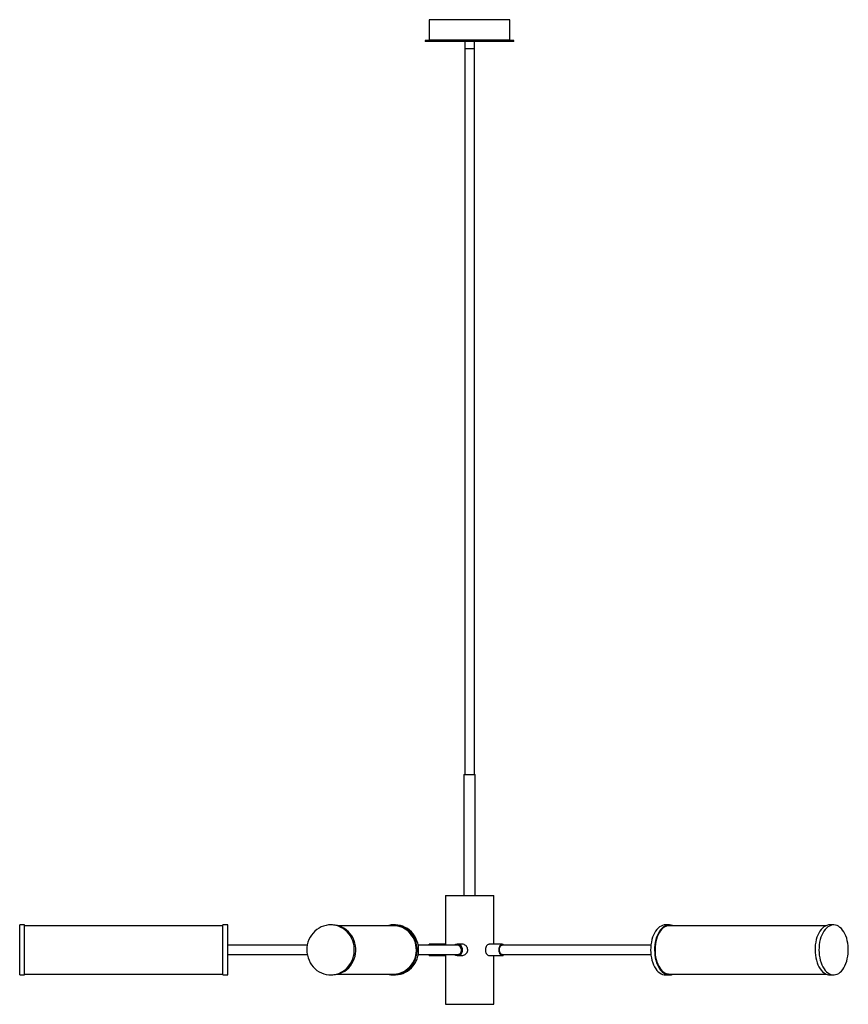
# Paper-space layout '_Derecha' of a CAD drawing. Header units: millimetres. Extents: x -558 to 470, y 0 to 1221.
import ezdxf

# ---------------------------------------------------------------- set-up
doc = ezdxf.new("R2010")
doc.units = ezdxf.units.MM

psp = doc.layouts.new('_Derecha')

# ---------------------------------------------------------------- linework, layer by layer
at = {"color": 7, "linetype": 'Continuous', "lineweight": 25}
for p, q in [((-50, 1221), (-50, 1196)), ((50, 1221), (-50, 1221)), ((50, 1196), (50, 1221)), ((-55, 1195), (-55, 1194)), ((55, 1195), (-55, 1195)), ((55, 1194), (-55, 1194)), ((-6, 1194), (-6, 285)), ((6, 1185), (-6, 1185)), ((6, 285), (6, 1194)), ((55, 1194), (55, 1195)), ((-7, 285), (-7, 135)), ((-7, 285), (7, 285)), ((7, 135), (7, 285)), ((-30, 135), (-30, 74.5)), ((-30, 135), (30, 135)), ((30, 74.5), (30, 135)), ((-552, 98.5), (-558, 98.5)), ((-558, 36.5), (-558, 98.5)), ((-552, 36.5), (-552, 98.5)), ((-300, 98.5), (-306, 98.5)), ((-306, 36.5), (-306, 98.5)), ((-300, 36.5), (-300, 98.5)), ((-170.6, 98.5), (-172.4, 98.5)), ((-92.7, 98.5), (-94.6, 98.5)), ((247.6, 98.5), (242.7, 98.5)), ((451.4, 98.5), (446.6, 98.5)), ((-306, 97.5), (-552, 97.5)), ((-94.6, 97.5), (-163.1, 97.5)), ((442, 97.5), (247.6, 97.5)), ((-201.4, 73.3), (-300, 73.3)), ((-15.5, 73.3), (-63.8, 73.3)), ((-30, 74.5), (-50, 74.5)), ((-50, 73.3), (-50, 74.5)), ((-9.3, 74.5), (-15.5, 74.5)), ((40.5, 74.5), (24.3, 74.5)), ((224.8, 73.3), (40.5, 73.3)), ((-300, 61.6), (-201.4, 61.6)), ((-63.8, 61.6), (-15.5, 61.6)), ((-50, 60.5), (-50, 61.6)), ((40.5, 61.6), (224.8, 61.6)), ((-50, 60.5), (-30, 60.5)), ((-30, 60.6), (-30, 0)), ((-15.5, 60.5), (-9.3, 60.5)), ((24.3, 60.5), (40.5, 60.5)), ((30, 0), (30, 60.5)), ((-552, 37.5), (-306, 37.5)), ((-163.1, 37.5), (-94.6, 37.5)), ((247.6, 37.5), (442, 37.5)), ((-558, 36.5), (-552, 36.5)), ((-306, 36.5), (-300, 36.5)), ((-172.4, 36.5), (-170.6, 36.5)), ((-94.6, 36.5), (-92.7, 36.5)), ((242.7, 36.5), (247.6, 36.5)), ((446.6, 36.5), (451.4, 36.5)), ((-30, 0), (30, 0))]:
    psp.add_line(p, q, dxfattribs=at)
at = {"color": 8, "linetype": 'Continuous', "lineweight": 25}
psp.add_line((-50, 1196), (50, 1196), dxfattribs=at)
at = {"color": 7, "linetype": 'Continuous', "lineweight": 25, "flags": 128}
for points in [[(-171.5, 36.5), (-168.4, 36.8), (-165.3, 37.4), (-162.3, 38.4), (-159.4, 39.7), (-156.7, 41.3), (-154.1, 43.2), (-151.8, 45.4), (-149.6, 47.8), (-147.8, 50.5), (-146.2, 53.3), (-144.9, 56.4), (-144, 59.5), (-143.3, 62.7), (-143, 66), (-143, 69.3), (-143.3, 72.6), (-144, 75.8), (-145, 78.9), (-146.3, 81.9), (-147.9, 84.8), (-149.8, 87.4), (-152, 89.8), (-154.3, 92), (-156.9, 93.9), (-159.7, 95.4), (-162.6, 96.7), (-165.6, 97.6), (-168.7, 98.2), (-171.8, 98.5), (-174.9, 98.4), (-178, 97.9), (-181.1, 97.1), (-184, 96), (-186.8, 94.5), (-189.5, 92.8), (-192, 90.7), (-194.2, 88.4), (-196.2, 85.9), (-197.9, 83.1), (-199.3, 80.2), (-200.5, 77.1), (-201.3, 73.9), (-201.8, 70.6), (-201.9, 67.3), (-201.7, 64.1), (-201.2, 60.8), (-200.4, 57.6), (-199.2, 54.6), (-197.8, 51.6), (-196, 48.9), (-194, 46.4), (-191.7, 44.1), (-189.3, 42), (-186.6, 40.3), (-183.8, 38.9), (-180.8, 37.8), (-177.8, 37), (-174.6, 36.6), (-171.5, 36.5)], [(-170.6, 36.5), (-169.6, 36.5), (-166.5, 36.8), (-163.4, 37.4), (-160.4, 38.4), (-157.6, 39.7), (-154.8, 41.3), (-152.3, 43.2), (-149.9, 45.4), (-147.8, 47.8), (-145.9, 50.5), (-144.4, 53.3), (-143.1, 56.4), (-142.1, 59.5), (-141.4, 62.7), (-141.1, 66), (-141.1, 69.3), (-141.5, 72.6), (-142.2, 75.8), (-143.2, 78.9), (-144.5, 81.9), (-146.1, 84.8), (-148, 87.4), (-150.1, 89.8), (-152.5, 92), (-155.1, 93.9), (-157.8, 95.4), (-160.7, 96.7), (-163.7, 97.6), (-166.8, 98.2), (-169.9, 98.5), (-170.6, 98.5)], [(-93.6, 36.5), (-90.5, 36.8), (-87.4, 37.4), (-84.4, 38.4), (-81.5, 39.7), (-78.8, 41.3), (-76.2, 43.2), (-73.9, 45.4), (-71.8, 47.8), (-69.9, 50.5), (-68.3, 53.3), (-67, 56.4), (-66.1, 59.5), (-65.4, 62.7), (-65.1, 66), (-65.1, 69.3), (-65.5, 72.6), (-66.2, 75.8), (-67.2, 78.9), (-68.5, 81.9), (-70.1, 84.8), (-72, 87.4), (-74.1, 89.8), (-76.5, 92), (-79, 93.9), (-81.8, 95.4), (-84.7, 96.7), (-87.7, 97.6), (-90.8, 98.2), (-93.9, 98.5), (-97.1, 98.4), (-100.2, 97.9), (-102, 97.5)], [(-92.7, 36.5), (-91.8, 36.5), (-88.7, 36.8), (-85.6, 37.4), (-82.6, 38.4), (-79.7, 39.7), (-76.9, 41.3), (-74.4, 43.2), (-72, 45.4), (-69.9, 47.8), (-68.1, 50.5), (-66.5, 53.3), (-65.2, 56.4), (-64.2, 59.5), (-63.6, 62.7), (-63.3, 66), (-63.3, 69.3), (-63.6, 72.6), (-64.3, 75.8), (-65.3, 78.9), (-66.6, 81.9), (-68.2, 84.8), (-70.1, 87.4), (-72.2, 89.8), (-74.6, 92), (-77.2, 93.9), (-79.9, 95.4), (-82.8, 96.7), (-85.8, 97.6), (-88.9, 98.2), (-92.1, 98.5), (-92.7, 98.5)], [(242.7, 98.5), (241.2, 98.4), (239.2, 97.9), (237.4, 97.1), (235.5, 96), (233.8, 94.5), (232.2, 92.8), (230.6, 90.7), (229.3, 88.4), (228, 85.9), (227, 83.1), (226.1, 80.2), (225.4, 77.1), (224.9, 73.9), (224.6, 70.6), (224.5, 67.3), (224.6, 64.1), (224.9, 60.8), (225.4, 57.6), (226.1, 54.6), (227.1, 51.6), (228.1, 48.9), (229.4, 46.4), (230.8, 44.1), (232.3, 42), (234, 40.3), (235.7, 38.9), (237.5, 37.8), (239.4, 37), (241.3, 36.6), (242.7, 36.5)], [(252.1, 97.5), (251.8, 97.6), (249.9, 98.2), (248, 98.5), (246, 98.4), (244.1, 97.9), (242.2, 97.1), (240.4, 96), (238.7, 94.5), (237, 92.8), (235.5, 90.7), (234.1, 88.4), (232.9, 85.9), (231.8, 83.1), (230.9, 80.2), (230.2, 77.1), (229.7, 73.9), (229.4, 70.6), (229.3, 67.3), (229.5, 64.1), (229.8, 60.8), (230.3, 57.6), (231, 54.6), (231.9, 51.6), (233, 48.9), (234.2, 46.4), (235.6, 44.1), (237.2, 42), (238.8, 40.3), (240.6, 38.9), (242.4, 37.8), (244.3, 37), (246.2, 36.6), (248.1, 36.5), (248.1, 36.5)], [(446.6, 98.5), (445, 98.4), (443.1, 97.9), (441.2, 97.1), (439.4, 96), (437.7, 94.5), (436, 92.8), (434.5, 90.7), (433.1, 88.4), (431.9, 85.9), (430.8, 83.1), (429.9, 80.2), (429.3, 77.1), (428.7, 73.9), (428.5, 70.6), (428.4, 67.3), (428.5, 64.1), (428.8, 60.8), (429.3, 57.6), (430, 54.6), (430.9, 51.6), (432, 48.9), (433.2, 46.4), (434.6, 44.1), (436.2, 42), (437.8, 40.3), (439.6, 38.9), (441.4, 37.8), (443.3, 37), (445.2, 36.6), (446.6, 36.5)], [(452, 36.5), (453.9, 36.8), (455.8, 37.4), (457.7, 38.4), (459.5, 39.7), (461.2, 41.3), (462.8, 43.2), (464.2, 45.4), (465.5, 47.8), (466.7, 50.5), (467.6, 53.3), (468.4, 56.4), (469, 59.5), (469.4, 62.7), (469.6, 66), (469.6, 69.3), (469.4, 72.6), (469, 75.8), (468.4, 78.9), (467.6, 81.9), (466.6, 84.8), (465.4, 87.4), (464.1, 89.8), (462.6, 92), (461, 93.9), (459.3, 95.4), (457.5, 96.7), (455.7, 97.6), (453.8, 98.2), (451.8, 98.5), (449.9, 98.4), (448, 97.9), (446.1, 97.1), (444.3, 96), (442.5, 94.5), (440.9, 92.8), (439.4, 90.7), (438, 88.4), (436.8, 85.9), (435.7, 83.1), (434.8, 80.2), (434.1, 77.1), (433.6, 73.9), (433.3, 70.6), (433.2, 67.3), (433.3, 64.1), (433.6, 60.8), (434.2, 57.6), (434.9, 54.6), (435.8, 51.6), (436.9, 48.9), (438.1, 46.4), (439.5, 44.1), (441, 42), (442.7, 40.3), (444.4, 38.9), (446.3, 37.8), (448.1, 37), (450.1, 36.6), (452, 36.5)], [(-94.6, 37.5), (-93.7, 37.5), (-90.6, 37.8), (-87.6, 38.4), (-84.6, 39.4), (-81.8, 40.7), (-79.1, 42.3), (-76.6, 44.2), (-74.3, 46.4), (-72.2, 48.8), (-70.5, 51.5), (-68.9, 54.3), (-67.7, 57.3), (-66.8, 60.4), (-66.3, 63.6), (-66, 66.8), (-66.1, 70.1), (-66.6, 73.3), (-67.3, 76.4), (-68.4, 79.5), (-69.8, 82.4), (-71.5, 85.1), (-73.4, 87.6), (-75.6, 89.9), (-78, 91.9), (-80.6, 93.7), (-83.4, 95.1), (-86.3, 96.2), (-89.3, 97), (-92.4, 97.4), (-94.6, 97.5)], [(247.6, 97.5), (247, 97.5), (245.1, 97.2), (243.2, 96.6), (241.4, 95.6), (239.7, 94.3), (238, 92.7), (236.5, 90.8), (235, 88.6), (233.8, 86.2), (232.7, 83.5), (231.7, 80.7), (231, 77.7), (230.4, 74.6), (230.1, 71.4), (229.9, 68.2), (230, 64.9), (230.3, 61.7), (230.7, 58.6), (231.4, 55.5), (232.2, 52.6), (233.3, 49.9), (234.5, 47.4), (235.8, 45.1), (237.3, 43.1), (238.9, 41.3), (240.7, 39.9), (242.5, 38.8), (244.3, 38), (246.2, 37.6), (247.6, 37.5)], [(42.7, 73.3), (42.2, 73.8), (41.4, 74.3), (40.5, 74.5), (39.5, 74.3), (38.7, 73.8), (37.9, 73), (37.2, 71.9), (36.7, 70.5), (36.4, 69.1), (36.3, 67.5), (36.4, 65.9), (36.7, 64.5), (37.2, 63.1), (37.9, 62), (38.7, 61.2), (39.5, 60.7), (40.5, 60.5), (41.4, 60.7), (42.2, 61.2), (42.7, 61.6)], [(40.5, 61.6), (39.9, 61.7), (39.1, 62.1), (38.3, 62.9), (37.7, 63.9), (37.3, 65.2), (37.1, 66.6), (37, 68.1), (37.2, 69.5), (37.6, 70.8), (38.2, 71.9), (38.9, 72.7), (39.7, 73.2), (40.5, 73.3)]]:
    psp.add_lwpolyline(points, dxfattribs=at)
at = {"color": 7, "linetype": 'Continuous', "lineweight": 25}
for centre, radius, start, end in [((-49, 1196), 1, 180, 270), ((49, 1196), 1, 270, 0), ((-15.4, 67.8), 6.66, 357.5282, 123.346), ((-15.6, 67.6), 5.7, 0.3733, 88.5555), ((-15.4, 67.2), 6.66, 236.654, 2.4718), ((-15.6, 67.3), 5.69, 271.1441, 3.5299), ((-94.6, 64.6), 28.1, 254.6745, 271.8843), ((247.4, 48), 11.6, 273.4619, 294.082)]:
    psp.add_arc(centre, radius, start, end, dxfattribs=at)
for points, knots in [([(-29.8, 73.3), (-29.8, 73.6), (-29.9, 74.3), (-30, 74.6), (-30, 74.5), (-30, 74.5)], [0, 0, 0, 0, 0.338118, 0.942706, 1, 1, 1, 1]), ([(-9.3, 60.6), (-9, 60.6), (-8.1, 60.5), (-6.4, 61.1), (-4.5, 62.3), (-3, 64.3), (-2.3, 66.5), (-2.4, 68.9), (-3.2, 71.1), (-4.8, 72.9), (-6.8, 74.1), (-8.4, 74.6), (-9.2, 74.5), (-9.3, 74.5)], [0, 0, 0, 0, 0.0326144, 0.1370428, 0.242341, 0.3501228, 0.4582794, 0.5639298, 0.6681451, 0.774182, 0.8824791, 0.9900022, 1, 1, 1, 1]), ([(24.3, 74.5), (23.8, 74.4), (23, 74.3), (21.6, 73.2), (20.4, 71.6), (19.6, 69.5), (19.5, 68.1), (19.5, 67.5)], [0, 0, 0, 0, 0.189879, 0.398922, 0.612442, 0.829203, 1, 1, 1, 1]), ([(-30, 60.6), (-30, 60.6), (-30, 60.5), (-29.9, 60.8), (-29.8, 61.5), (-29.8, 61.6)], [0, 0, 0, 0, 0.183809, 0.768163, 1, 1, 1, 1]), ([(19.5, 67.5), (19.5, 66.7), (19.7, 65.2), (20.6, 63.1), (21.8, 61.5), (23.1, 60.6), (23.9, 60.6), (24.3, 60.6)], [0, 0, 0, 0, 0.2107357, 0.4213305, 0.6355639, 0.8523261, 1, 1, 1, 1])]:
    psp.add_open_spline(points, degree=3, knots=knots, dxfattribs=at)

doc.saveas('drawing.dxf')
